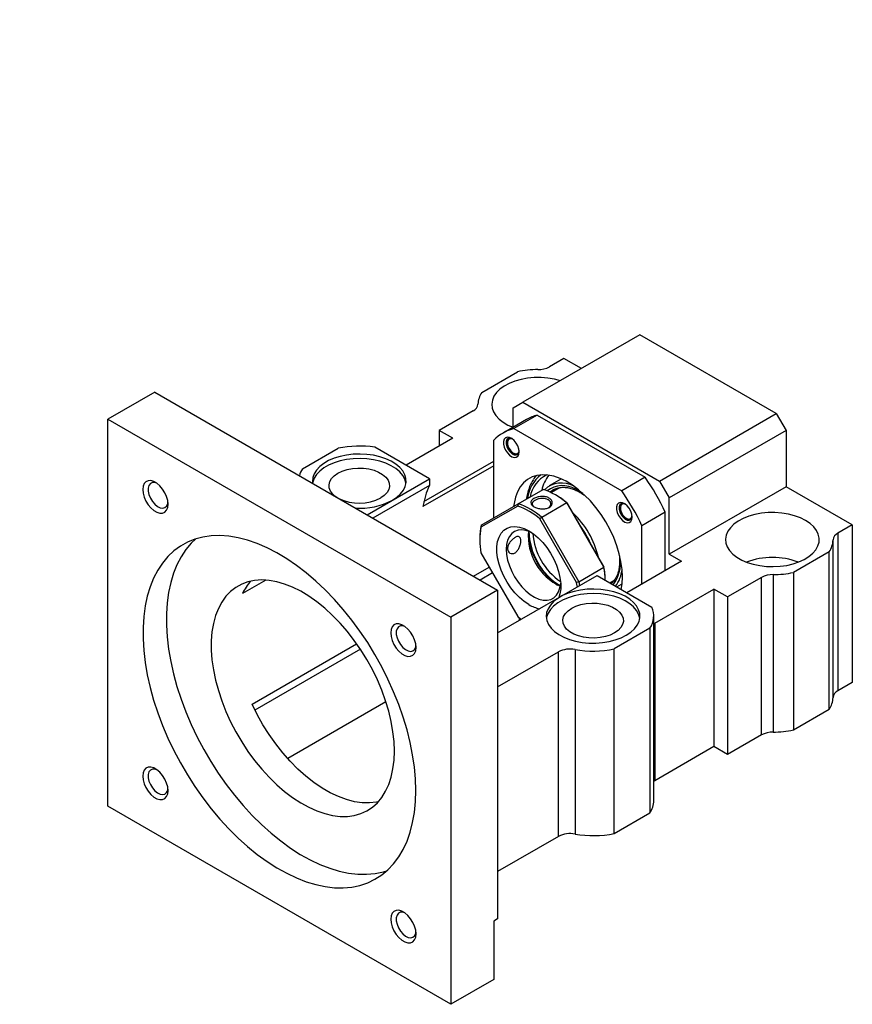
# Model space of a CAD drawing. Header units: millimetres. Extents: x 60 to 533, y 5 to 399.
# Tile 6 of 6: x 364 to 515, y 221 to 399. Entities that reach past the tile are written whole.
import ezdxf

# ---------------------------------------------------------------- set-up
doc = ezdxf.new("R2010")
doc.units = ezdxf.units.MM
doc.header["$LTSCALE"] = 2
doc.layers.add('FORMAT', color=7, linetype='Continuous')
doc.styles.add('SLDTEXTSTYLE0', font='GOTHIC.TTF', dxfattribs={"width": 0.913})

msp = doc.modelspace()

# ---------------------------------------------------------------- linework, layer by layer
at = {"color": 7, "linetype": 'Continuous', "lineweight": 25}
for p, q in [((476.091, 342.13), (454.878, 329.884)), ((500.84, 327.843), (476.091, 342.13)), ((462.303, 337.842), (459.685, 336.331)), ((465.483, 336.006), (462.303, 337.842)), ((447.395, 331.685), (453.876, 335.427)), ((388.057, 331.724), (379.571, 326.826)), ((388.057, 331.724), (450.282, 295.802)), ((453.11, 328.863), (454.878, 329.884)), ((453.11, 325.38), (453.11, 328.863)), ((454.878, 329.884), (479.627, 315.597)), ((445.829, 328.332), (439.675, 324.78)), ((457.474, 327.569), (453.231, 325.12)), ((457.474, 327.569), (477.031, 316.279)), ((479.627, 315.597), (500.84, 327.843)), ((500.84, 327.843), (502.608, 324.781)), ((379.571, 326.826), (441.797, 290.904)), ((379.571, 256.603), (379.571, 326.826)), ((455.503, 326.762), (451.261, 324.313)), ((453.11, 325.436), (452.991, 325.391)), ((453.231, 325.12), (472.789, 313.83)), ((442.15, 323.351), (433.666, 318.453)), ((442.15, 323.351), (439.675, 324.78)), ((439.675, 324.78), (439.675, 321.922)), ((502.608, 324.781), (481.395, 312.535)), ((502.608, 324.781), (502.608, 314.574)), ((414.868, 317.807), (421.349, 321.548)), ((437.908, 316.004), (427.976, 321.737)), ((449.575, 308.906), (449.575, 323.009)), ((449.575, 318.376), (436.736, 310.965)), ((436.914, 311.884), (449.575, 319.193)), ((477.031, 316.279), (472.789, 313.83)), ((426.598, 309.475), (437.908, 316.004)), ((437.908, 314.768), (427.668, 308.857)), ((437.908, 316.004), (437.908, 314.768)), ((461.753, 315.936), (459.632, 314.712)), ((461.621, 314.417), (460.026, 313.496)), ((461.842, 315.986), (461.753, 315.936)), ((479.627, 315.597), (481.395, 312.535)), ((502.608, 314.574), (481.395, 302.328)), ((514.629, 307.635), (502.608, 314.574)), ((454.02, 311.473), (458.546, 314.085)), ((460.485, 314.05), (460.22, 313.879)), ((460.89, 313.023), (460.678, 313.146)), ((453.916, 311.066), (447.262, 307.224)), ((447.282, 307.582), (454.02, 311.473)), ((462.807, 311.625), (458.282, 309.013)), ((469.546, 299.954), (462.807, 311.625)), ((462.912, 311.588), (469.565, 300.063)), ((481.395, 302.328), (481.395, 312.535)), ((458.282, 309.013), (465.02, 297.341)), ((480.688, 309.946), (476.445, 307.497)), ((480.688, 299.343), (480.688, 309.946)), ((464.616, 297.206), (457.962, 308.73)), ((476.445, 296.893), (476.445, 307.497)), ((514.629, 307.635), (512.011, 306.124)), ((514.629, 307.635), (514.629, 279.056)), ((512.011, 306.124), (512.011, 277.545)), ((447.029, 305.267), (447.029, 305.022)), ((511.132, 276.338), (511.132, 304.917)), ((447.262, 302.551), (453.916, 291.027)), ((481.395, 302.328), (483.627, 301.04)), ((510.444, 302.77), (503.964, 299.029)), ((510.444, 274.191), (510.444, 302.77)), ((483.627, 301.04), (473.728, 295.325)), ((445.918, 298.321), (448.758, 299.961)), ((449.352, 298.931), (447.107, 297.635)), ((450.282, 288.042), (468.313, 298.451)), ((465.02, 297.341), (469.546, 299.954)), ((468.313, 298.451), (478.245, 292.718)), ((500.245, 298.632), (500.245, 270.053)), ((503.964, 299.029), (503.964, 270.45)), ((408.221, 297.631), (403.966, 295.175)), ((470.641, 297.108), (471.386, 297.538)), ((471.891, 296.386), (472.752, 296.883)), ((472.752, 296.883), (472.84, 296.936)), ((498.155, 298.125), (492.001, 294.572)), ((498.155, 269.546), (498.155, 298.125)), ((450.282, 295.802), (441.797, 290.904)), ((450.282, 295.802), (450.282, 236.195)), ((478.809, 289.814), (489.526, 296.001)), ((492.001, 294.572), (489.526, 296.001)), ((489.526, 296.001), (489.526, 267.422)), ((492.001, 294.572), (492.001, 265.994)), ((441.797, 290.904), (441.797, 220.681)), ((454.171, 290.815), (454.171, 290.287)), ((478.606, 257.625), (478.606, 291.104)), ((478.606, 289.685), (478.809, 289.814)), ((478.809, 289.814), (478.809, 261.236)), ((477.918, 288.892), (471.437, 285.151)), ((477.918, 288.892), (477.918, 255.414)), ((405.731, 275.122), (424.704, 286.074)), ((425.376, 285.09), (406.247, 274.048)), ((450.282, 278.245), (461.313, 284.613)), ((461.313, 251.135), (461.313, 284.613)), ((464.328, 285.042), (464.328, 251.564)), ((471.437, 251.673), (471.437, 285.151)), ((514.629, 279.056), (512.011, 277.545)), ((430.018, 275.522), (412.212, 265.243)), ((503.964, 270.45), (510.444, 274.191)), ((498.155, 269.546), (492.001, 265.994)), ((489.526, 267.422), (478.809, 261.236)), ((492.001, 265.994), (489.526, 267.422)), ((478.809, 261.236), (478.606, 261.106)), ((441.797, 220.681), (379.571, 256.603)), ((471.437, 251.673), (477.918, 255.414)), ((461.313, 251.135), (450.282, 244.767)), ((450.282, 236.195), (449.575, 235.786)), ((449.575, 235.786), (449.575, 225.171)), ((449.575, 225.171), (441.797, 220.681))]:
    msp.add_line(p, q, dxfattribs=at)
at = {"color": 7, "linetype": 'Continuous', "lineweight": 25, "flags": 128}
for points in [[(461.681, 333.811), (460.598, 334.088), (459.403, 334.282), (458.172, 334.374), (456.931, 334.36), (455.707, 334.243), (454.526, 334.024), (453.412, 333.708), (452.39, 333.302), (451.481, 332.815), (450.704, 332.256), (450.077, 331.638), (449.613, 330.973), (449.321, 330.277), (449.208, 329.564), (449.276, 328.848), (449.524, 328.146), (449.946, 327.473), (450.533, 326.842), (451.273, 326.267), (452.151, 325.76), (453.074, 325.36)], [(454.192, 320.887), (454.128, 321.412), (453.943, 321.963), (453.653, 322.491), (453.283, 322.951), (452.867, 323.301), (452.441, 323.51), (452.044, 323.559), (451.71, 323.445), (451.47, 323.176), (451.344, 322.778), (451.344, 322.285), (451.47, 321.741), (451.71, 321.195), (452.044, 320.695), (452.441, 320.286), (452.867, 320.003), (453.283, 319.873), (453.653, 319.906), (453.943, 320.1), (454.128, 320.437), (454.192, 320.887)], [(452.89, 323.286), (452.532, 323.384), (452.205, 323.326), (451.966, 323.109), (451.839, 322.756), (451.839, 322.306), (451.966, 321.807), (452.205, 321.314), (452.532, 320.879), (452.91, 320.55), (453.298, 320.363), (453.655, 320.338), (453.942, 320.477), (454.128, 320.766), (454.186, 321.04)], [(431.19, 312.126), (432.001, 312.668), (432.666, 313.273), (433.172, 313.927), (433.508, 314.617), (433.666, 315.327), (433.644, 316.043), (433.441, 316.75), (433.062, 317.432), (432.514, 318.075), (431.811, 318.665), (430.966, 319.19), (429.998, 319.638), (428.927, 320), (427.777, 320.268), (426.571, 320.436), (425.335, 320.502), (424.096, 320.462), (422.88, 320.319), (421.713, 320.076), (420.62, 319.737), (419.624, 319.309), (418.747, 318.803), (418.007, 318.228), (417.419, 317.597), (416.997, 316.923), (416.75, 316.221), (416.682, 315.506), (416.71, 315.183)], [(433.65, 315.188), (433.644, 315.227), (433.441, 315.933), (433.062, 316.615), (432.514, 317.258), (431.811, 317.849), (430.966, 318.373), (429.998, 318.821), (428.927, 319.183), (427.777, 319.451), (426.571, 319.62), (425.335, 319.685), (424.096, 319.646), (422.88, 319.503), (421.713, 319.259), (420.62, 318.92), (419.624, 318.493), (418.747, 317.986), (418.007, 317.411), (417.419, 316.78), (416.997, 316.107), (416.75, 315.405), (416.71, 315.188)], [(421.123, 312.635), (420.948, 312.751), (420.375, 313.234), (419.965, 313.77), (419.732, 314.341), (419.686, 314.926), (419.826, 315.506), (420.148, 316.062), (420.642, 316.574), (421.291, 317.024), (422.071, 317.399), (422.958, 317.684), (423.92, 317.87), (424.926, 317.951), (425.94, 317.924), (426.928, 317.79), (427.856, 317.553), (428.693, 317.222), (429.411, 316.808), (429.985, 316.324), (430.395, 315.788), (430.627, 315.218), (430.674, 314.633), (430.534, 314.052), (430.211, 313.497), (429.717, 312.985), (429.069, 312.534), (429.069, 312.534)], [(472.909, 298.246), (472.845, 299.586), (472.652, 300.983), (472.334, 302.42), (471.894, 303.876), (471.338, 305.333), (470.673, 306.773), (469.909, 308.176), (469.055, 309.523), (468.122, 310.799), (467.122, 311.985), (466.069, 313.067), (464.976, 314.029), (463.857, 314.861), (462.727, 315.551), (461.601, 316.089), (460.493, 316.469), (459.418, 316.687), (458.39, 316.738), (457.422, 316.623), (456.527, 316.342), (455.717, 315.901), (455.001, 315.303), (454.39, 314.558), (453.891, 313.675), (453.511, 312.665), (453.255, 311.541), (453.18, 310.988)], [(456.867, 315.99), (457.129, 316.343), (457.358, 316.609)], [(390.482, 311.398), (390.415, 312.072), (390.219, 312.783), (389.904, 313.491), (389.489, 314.155), (388.999, 314.735), (388.461, 315.199), (387.907, 315.519), (387.369, 315.676), (386.879, 315.662), (386.464, 315.477), (386.149, 315.133), (385.953, 314.648), (385.886, 314.051), (385.953, 313.378), (386.149, 312.666), (386.464, 311.958), (386.879, 311.294), (387.369, 310.714), (387.907, 310.25), (388.461, 309.93), (388.999, 309.773), (389.489, 309.787), (389.904, 309.972), (390.219, 310.317), (390.415, 310.801), (390.482, 311.398)], [(388.447, 315.209), (388.075, 315.321), (387.639, 315.312), (387.28, 315.132), (387.025, 314.795), (386.893, 314.325), (386.893, 313.758), (387.025, 313.136), (387.28, 312.504), (387.639, 311.91), (388.075, 311.397), (388.556, 311.004), (389.046, 310.76), (389.509, 310.683), (389.91, 310.778), (390.22, 311.039), (390.415, 311.446), (390.467, 311.71)], [(474.692, 309.053), (474.628, 309.577), (474.443, 310.128), (474.153, 310.657), (473.783, 311.117), (473.367, 311.467), (472.941, 311.676), (472.544, 311.725), (472.21, 311.61), (471.97, 311.342), (471.844, 310.943), (471.844, 310.451), (471.97, 309.907), (472.21, 309.361), (472.544, 308.861), (472.941, 308.452), (473.367, 308.169), (473.783, 308.038), (474.153, 308.072), (474.443, 308.265), (474.628, 308.602), (474.692, 309.053)], [(473.39, 311.451), (473.032, 311.55), (472.705, 311.492), (472.466, 311.275), (472.339, 310.922), (472.339, 310.472), (472.466, 309.973), (472.705, 309.479), (473.032, 309.045), (473.41, 308.716), (473.798, 308.529), (474.155, 308.504), (474.442, 308.643), (474.628, 308.932), (474.686, 309.206)], [(506.143, 308.451), (505.204, 308.92), (504.157, 309.304), (503.024, 309.596), (501.829, 309.79), (500.599, 309.881), (499.358, 309.868), (498.134, 309.751), (496.952, 309.532), (495.838, 309.216), (494.816, 308.81), (493.907, 308.322), (493.131, 307.763), (492.504, 307.145), (492.039, 306.481), (491.748, 305.785), (491.634, 305.071), (491.702, 304.356), (491.95, 303.654), (492.372, 302.98), (492.96, 302.349), (493.7, 301.774), (494.577, 301.268), (495.573, 300.841), (496.666, 300.501), (497.833, 300.258), (499.049, 300.115), (500.288, 300.076), (501.524, 300.141), (502.73, 300.309), (503.881, 300.577), (504.952, 300.939), (505.92, 301.388), (506.765, 301.912), (507.468, 302.502), (508.015, 303.145), (508.394, 303.827), (508.598, 304.534), (508.62, 305.25), (508.462, 305.961), (508.126, 306.651), (507.62, 307.305), (506.954, 307.909), (506.143, 308.451)], [(455.939, 293.183), (455.075, 293.757), (454.23, 294.467), (453.423, 295.298), (452.673, 296.232), (451.995, 297.247), (451.406, 298.321), (450.917, 299.429), (450.541, 300.548), (450.286, 301.652), (450.157, 302.716), (450.157, 303.717), (450.286, 304.632), (450.541, 305.441), (450.917, 306.125), (451.406, 306.67), (451.995, 307.063), (452.673, 307.296), (453.423, 307.363), (454.23, 307.263), (455.075, 306.998), (455.939, 306.574), (456.803, 306), (457.648, 305.29), (458.455, 304.459), (459.205, 303.525), (459.883, 302.51), (460.472, 301.436), (460.96, 300.327), (461.336, 299.209), (461.592, 298.105), (461.721, 297.041), (461.721, 296.04), (461.592, 295.125), (461.392, 294.456)], [(435.433, 259.466), (435.368, 261.566), (435.175, 263.729), (434.854, 265.944), (434.407, 268.2), (433.837, 270.485), (433.145, 272.787), (432.337, 275.094), (431.416, 277.394), (430.386, 279.675), (429.254, 281.925), (428.025, 284.132), (426.706, 286.286), (425.303, 288.374), (423.824, 290.386), (422.276, 292.311), (420.668, 294.139), (419.008, 295.862), (417.305, 297.468), (415.567, 298.952), (413.804, 300.304), (412.024, 301.517), (410.237, 302.586), (408.453, 303.504), (406.68, 304.267), (404.928, 304.871), (403.206, 305.313), (401.524, 305.591), (399.888, 305.702), (398.31, 305.647), (396.795, 305.426), (395.353, 305.039), (393.991, 304.489), (392.717, 303.78), (391.535, 302.913), (390.454, 301.895), (389.478, 300.729), (388.612, 299.424), (387.862, 297.984), (387.231, 296.418), (386.722, 294.734), (386.338, 292.94), (386.08, 291.047), (385.951, 289.063), (385.951, 286.999), (386.08, 284.867), (386.338, 282.676), (386.722, 280.439), (387.231, 278.167), (387.862, 275.872), (388.612, 273.566), (389.478, 271.261), (390.454, 268.969), (391.535, 266.702), (392.717, 264.472), (393.991, 262.29), (395.353, 260.168), (396.795, 258.117), (398.31, 256.147), (399.888, 254.269), (401.524, 252.492), (403.206, 250.827), (404.928, 249.281), (406.68, 247.862), (408.453, 246.579), (410.237, 245.437), (412.024, 244.443), (413.804, 243.602), (415.567, 242.917), (417.305, 242.394), (419.008, 242.034), (420.668, 241.84), (422.276, 241.811), (423.824, 241.95), (425.303, 242.254), (426.706, 242.722), (428.025, 243.353), (429.254, 244.141), (430.386, 245.084), (431.416, 246.177), (432.337, 247.413), (433.145, 248.787), (433.837, 250.291), (434.407, 251.917), (434.854, 253.657), (435.175, 255.501), (435.368, 257.441), (435.433, 259.466)], [(456.381, 306.3), (456.191, 306.387), (455.41, 306.653), (454.665, 306.757), (453.976, 306.696), (453.359, 306.47), (452.83, 306.086), (452.405, 305.555), (452.092, 304.889), (451.902, 304.106), (451.838, 303.226)], [(466.679, 305.063), (466.422, 305.547), (465.798, 306.588)], [(395.436, 305.066), (394.696, 304.344), (393.72, 303.179), (392.855, 301.873), (392.105, 300.433), (391.473, 298.867), (390.964, 297.183), (390.58, 295.39), (390.323, 293.496), (390.194, 291.512), (390.194, 289.449), (390.323, 287.316), (390.58, 285.126), (390.964, 282.889), (391.473, 280.617), (392.105, 278.322), (392.855, 276.016), (393.72, 273.711), (394.696, 271.419), (395.778, 269.152), (396.959, 266.921), (398.234, 264.739), (399.596, 262.617), (401.038, 260.566), (402.552, 258.596), (404.131, 256.718), (405.766, 254.942), (407.449, 253.276), (409.171, 251.73), (410.923, 250.312), (412.695, 249.028), (414.48, 247.886), (416.266, 246.892), (418.046, 246.051), (419.81, 245.367), (421.548, 244.843), (423.251, 244.483), (424.911, 244.289), (426.519, 244.261), (428.067, 244.399), (429.546, 244.703), (430.175, 244.89)], [(451.838, 303.226), (451.902, 302.272), (452.092, 301.269), (452.405, 300.242), (452.83, 299.219), (453.359, 298.226), (453.976, 297.288), (454.665, 296.429), (455.41, 295.673), (456.191, 295.039), (456.987, 294.542), (457.777, 294.196), (458.543, 294.011), (459.262, 293.99), (459.918, 294.134), (460.492, 294.439), (460.971, 294.898), (461.341, 295.499), (461.593, 296.226), (461.72, 297.05)], [(431.544, 266.61), (431.479, 268.343), (431.284, 270.138), (430.961, 271.981), (430.513, 273.856), (429.943, 275.75), (429.256, 277.647), (428.456, 279.533), (427.55, 281.393), (426.546, 283.213), (425.451, 284.977), (424.273, 286.673), (423.022, 288.287), (421.708, 289.806), (420.34, 291.219), (418.931, 292.514), (417.49, 293.682), (416.029, 294.713), (414.559, 295.599), (413.092, 296.333), (411.64, 296.91), (410.213, 297.324), (408.823, 297.574), (407.481, 297.656), (406.197, 297.57), (404.982, 297.317), (403.844, 296.898), (402.793, 296.318), (401.837, 295.58), (400.984, 294.691), (400.239, 293.657), (399.61, 292.486), (399.1, 291.188), (398.715, 289.772), (398.456, 288.251), (398.326, 286.635), (398.326, 284.937), (398.456, 283.171), (398.715, 281.351), (399.1, 279.49), (399.61, 277.604), (400.239, 275.706), (400.984, 273.813), (401.837, 271.938), (402.793, 270.096), (403.844, 268.303), (404.982, 266.571), (406.197, 264.914), (407.481, 263.346), (408.823, 261.879), (410.213, 260.523), (411.64, 259.291), (413.092, 258.19), (414.559, 257.231), (416.029, 256.42), (417.49, 255.764), (418.931, 255.268), (420.34, 254.936), (421.708, 254.77), (423.022, 254.772), (424.273, 254.941), (425.451, 255.277), (426.546, 255.777), (427.55, 256.437), (428.456, 257.251), (429.256, 258.214), (429.943, 259.317), (430.513, 260.553), (430.961, 261.911), (431.284, 263.381), (431.479, 264.951), (431.544, 266.61)], [(464.741, 296.389), (464.717, 296.57), (464.616, 297.206)], [(465.02, 297.341), (465.13, 296.67), (465.138, 296.618)], [(472.68, 295.93), (472.845, 296.98), (472.909, 298.246)], [(473.616, 287.634), (474.427, 288.176), (475.093, 288.781), (475.599, 289.435), (475.935, 290.124), (476.093, 290.835), (476.07, 291.551), (475.867, 292.258), (475.488, 292.94), (474.941, 293.583), (474.237, 294.173), (473.393, 294.697), (472.425, 295.146), (471.354, 295.508), (470.203, 295.776), (468.997, 295.944), (467.761, 296.009), (466.522, 295.97), (465.306, 295.827), (464.14, 295.584), (463.047, 295.244), (462.051, 294.817), (461.173, 294.311), (460.433, 293.736), (459.846, 293.105), (459.424, 292.431), (459.176, 291.729), (459.108, 291.014), (459.221, 290.301), (459.513, 289.604), (459.977, 288.94), (460.604, 288.322), (461.381, 287.763), (462.289, 287.275), (463.312, 286.869), (464.425, 286.553), (465.607, 286.335), (466.831, 286.217), (468.072, 286.204), (469.302, 286.296), (470.497, 286.489), (471.63, 286.782), (472.677, 287.166), (473.616, 287.634)], [(476.076, 290.695), (476.07, 290.734), (475.867, 291.441), (475.488, 292.123), (474.941, 292.766), (474.237, 293.356), (473.393, 293.881), (472.425, 294.329), (471.354, 294.691), (470.203, 294.959), (468.997, 295.128), (467.761, 295.193), (466.522, 295.154), (465.306, 295.011), (464.14, 294.767), (463.047, 294.428), (462.051, 294.001), (461.173, 293.494), (460.433, 292.919), (459.846, 292.288), (459.424, 291.615), (459.176, 290.913), (459.136, 290.695)], [(471.495, 288.042), (470.714, 287.668), (469.828, 287.382), (468.865, 287.196), (467.86, 287.115), (466.846, 287.142), (465.858, 287.277), (464.93, 287.513), (464.092, 287.844), (463.375, 288.259), (462.801, 288.742), (462.391, 289.278), (462.159, 289.848), (462.112, 290.434), (462.252, 291.014), (462.575, 291.57), (463.069, 292.081), (463.717, 292.532), (464.498, 292.906), (465.385, 293.192), (466.347, 293.378), (467.352, 293.459), (468.366, 293.432), (469.354, 293.298), (470.282, 293.061), (471.12, 292.73), (471.837, 292.315), (472.411, 291.832), (472.821, 291.296), (473.053, 290.726), (473.1, 290.14), (472.96, 289.56), (472.637, 289.005), (472.144, 288.493), (471.495, 288.042)], [(435.482, 285.42), (435.415, 286.094), (435.219, 286.805), (434.904, 287.513), (434.489, 288.177), (433.999, 288.757), (433.461, 289.221), (432.907, 289.541), (432.369, 289.698), (431.879, 289.684), (431.464, 289.499), (431.149, 289.155), (430.953, 288.67), (430.886, 288.073), (430.953, 287.4), (431.149, 286.688), (431.464, 285.98), (431.879, 285.316), (432.369, 284.736), (432.907, 284.272), (433.461, 283.952), (433.999, 283.795), (434.489, 283.809), (434.904, 283.994), (435.219, 284.339), (435.415, 284.823), (435.482, 285.42)], [(453.916, 291.027), (454.416, 290.621), (454.559, 290.511)], [(433.447, 289.231), (433.075, 289.343), (432.639, 289.334), (432.28, 289.154), (432.025, 288.817), (431.893, 288.347), (431.893, 287.78), (432.025, 287.158), (432.28, 286.526), (432.639, 285.932), (433.075, 285.419), (433.556, 285.026), (434.046, 284.782), (434.509, 284.705), (434.91, 284.8), (435.22, 285.061), (435.415, 285.468), (435.467, 285.732)], [(428.604, 257.409), (428.319, 257.352), (427.039, 257.208), (425.697, 257.237), (424.301, 257.439), (422.865, 257.81), (421.399, 258.35), (419.914, 259.052), (418.424, 259.913), (416.94, 260.924), (415.474, 262.077), (414.037, 263.364), (412.642, 264.774), (411.299, 266.295), (410.02, 267.916), (408.814, 269.623), (407.691, 271.402), (406.661, 273.24), (405.731, 275.122)], [(390.482, 259.434), (390.415, 260.107), (390.219, 260.819), (389.904, 261.527), (389.489, 262.191), (388.999, 262.771), (388.461, 263.235), (387.907, 263.555), (387.369, 263.712), (386.879, 263.698), (386.464, 263.513), (386.149, 263.168), (385.953, 262.683), (385.886, 262.087), (385.953, 261.413), (386.149, 260.702), (386.464, 259.993), (386.879, 259.33), (387.369, 258.749), (387.907, 258.286), (388.461, 257.966), (388.999, 257.808), (389.489, 257.823), (389.904, 258.007), (390.219, 258.352), (390.415, 258.837), (390.482, 259.434)], [(388.447, 263.245), (388.075, 263.357), (387.639, 263.347), (387.28, 263.167), (387.025, 262.83), (386.893, 262.361), (386.893, 261.794), (387.025, 261.171), (387.28, 260.539), (387.639, 259.945), (388.075, 259.433), (388.556, 259.04), (389.046, 258.796), (389.509, 258.718), (389.91, 258.814), (390.22, 259.075), (390.415, 259.482), (390.467, 259.745)], [(435.482, 233.456), (435.415, 234.129), (435.219, 234.841), (434.904, 235.549), (434.489, 236.213), (433.999, 236.793), (433.461, 237.257), (432.907, 237.577), (432.369, 237.734), (431.879, 237.72), (431.464, 237.535), (431.149, 237.19), (430.953, 236.705), (430.886, 236.109), (430.953, 235.435), (431.149, 234.724), (431.464, 234.016), (431.879, 233.352), (432.369, 232.771), (432.907, 232.308), (433.461, 231.988), (433.999, 231.831), (434.489, 231.845), (434.904, 232.029), (435.219, 232.374), (435.415, 232.859), (435.482, 233.456)], [(433.447, 237.267), (433.075, 237.379), (432.639, 237.369), (432.28, 237.19), (432.025, 236.852), (431.893, 236.383), (431.893, 235.816), (432.025, 235.193), (432.28, 234.561), (432.639, 233.967), (433.075, 233.455), (433.556, 233.062), (434.046, 232.818), (434.509, 232.74), (434.91, 232.836), (435.22, 233.097), (435.415, 233.504), (435.467, 233.767)]]:
    msp.add_lwpolyline(points, dxfattribs=at)
at = {"color": 8, "linetype": 'Continuous', "lineweight": 25, "flags": 128}
for points in [[(453.013, 323.196), (452.835, 323.261), (452.502, 323.272), (452.243, 323.12), (452.088, 322.823), (452.057, 322.417), (452.154, 321.951), (452.366, 321.481), (452.668, 321.063), (453.025, 320.749), (453.391, 320.576), (453.391, 320.576)], [(460.22, 313.879), (459.9, 313.622), (459.854, 313.579)], [(464.458, 314.112), (465.449, 313.567), (465.716, 313.395)], [(473.513, 311.361), (473.162, 311.453), (472.861, 311.381), (472.651, 311.153), (472.557, 310.797), (472.59, 310.354)], [(472.59, 310.354), (472.747, 309.878), (473.008, 309.428), (473.342, 309.056), (473.709, 308.809), (474.065, 308.715), (474.366, 308.786), (474.576, 309.014), (474.669, 309.358)]]:
    msp.add_lwpolyline(points, dxfattribs=at)
at = {"color": 7, "linetype": 'Continuous', "lineweight": 25}
for centre, radius, start, end in [((457.671, 317.503), 18.321, 90.23908, 101.95422), ((457.655, 340.138), 4.315, 269.19901, 298.07176), ((450.796, 329.412), 4.09, 146.23485, 178.22389), ((445.198, 329.714), 1.519, 294.52072, 353.37788), ((459.497, 319.824), 8.005, 104.6384, 119.9245), ((455.233, 317.431), 7.945, 104.59628, 135.41448), ((425.186, 303.282), 18.665, 81.40236, 101.86262), ((418.516, 315.417), 4.361, 146.75786, 164.68323), ((461.554, 311.788), 5.465, 115.69931, 170.25827), ((464.639, 312.633), 6.483, 141.52236, 168.39284), ((443.921, 292.941), 40.508, 24.82151, 35.17849), ((450.219, 308.894), 13.642, 154.4905, 171.26752), ((461.898, 310.633), 4.614, 60.98215, 132.81665), ((454.765, 302.615), 12.077, 48.24912, 71.75625), ((453.867, 300.994), 13.93, 49.50976, 59.72306), ((439.679, 290.492), 40.508, 24.82151, 35.17849), ((425.171, 320.019), 8.439, 243.95583, 297.50523), ((425.337, 323.21), 12.533, 266.0034, 297.83503), ((450.156, 299.88), 11.801, 48.58493, 71.42045), ((450.239, 300.003), 12.077, 48.24912, 71.75625), ((457.115, 305.338), 10.086, 167.15039, 180.40704), ((458.832, 304.887), 11.804, 168.58409, 191.41591), ((452.241, 297.744), 16.258, 23.80866, 36.19134), ((468.533, 307.149), 12.773, 185.28526, 234.70936), ((465.863, 305.607), 10.022, 174.82956, 245.16506), ((512.641, 304.742), 1.519, 114.52072, 173.37787), ((507.044, 305.044), 4.09, 326.23485, 358.2239), ((500.133, 288.047), 13.69, 69.85246, 110.14754), ((455.324, 297.255), 14.475, 1.34883, 10.746), ((455.866, 297.526), 13.932, 0.27209, 10.49158), ((466.982, 300.109), 5.887, 322.48754, 354.85993), ((500.185, 294.318), 4.315, 89.199, 118.07176), ((500.169, 316.953), 18.321, 270.23908, 281.95421), ((412.536, 291.065), 9.504, 137.8297, 154.37659), ((458.883, 298.036), 5.676, 238.75774, 260.10439), ((474.714, 291.093), 3.886, 325.50742, 24.71666), ((463.436, 280.496), 4.633, 78.89933, 117.28005), ((467.602, 303.397), 18.644, 259.88782, 281.86974), ((512.641, 276.163), 1.519, 114.52072, 173.37787), ((507.044, 276.465), 4.09, 326.23485, 358.2239), ((500.185, 265.739), 4.315, 89.199, 118.07176), ((500.169, 288.374), 18.321, 270.23908, 281.95421), ((474.558, 257.673), 4.048, 326.08257, 359.32759), ((463.436, 247.018), 4.633, 78.89933, 117.28005), ((467.602, 269.918), 18.644, 259.88782, 281.86974)]:
    msp.add_arc(centre, radius, start, end, dxfattribs=at)
at = {"color": 8, "linetype": 'Continuous', "lineweight": 25}
for centre, radius, start, end in [((453.556, 321.167), 0.614, 254.47869, 2.32226), ((461.888, 311.781), 6.206, 127.19459, 173.77875), ((462.071, 310.146), 4.629, 58.96102, 127.21752), ((452.907, 298.128), 16.076, 13.24987, 46.75013), ((468.11, 306.905), 12.178, 181.96472, 238.03807), ((468.189, 306.95), 11.567, 184.15807, 235.83655), ((465.943, 300.789), 6.638, 322.7353, 6.8893)]:
    msp.add_arc(centre, radius, start, end, dxfattribs=at)
at = {"color": 7, "linetype": 'Continuous', "lineweight": 25}
for points, knots in [([(451.942, 323.026), (451.926, 322.921), (451.884, 322.659), (451.959, 322.195), (452.143, 321.67), (452.436, 321.17), (452.811, 320.746), (453.174, 320.463), (453.413, 320.376), (453.497, 320.345)], [0, 0, 0, 0, 0.105694, 0.2622331, 0.4230744, 0.5838905, 0.7461247, 0.9117475, 1, 1, 1, 1]), ([(456.775, 315.879), (456.689, 315.761), (456.418, 315.385), (456.07, 314.63), (455.745, 313.62), (455.569, 312.848), (455.535, 312.398), (455.531, 312.345)], [0, 0, 0, 0, 0.1261817, 0.4024905, 0.6813356, 0.9621711, 1, 1, 1, 1]), ([(460.256, 313.88), (460.362, 313.959), (460.657, 314.176), (461.226, 314.378), (461.952, 314.495), (462.743, 314.459), (463.559, 314.283), (464.187, 314.052), (464.68, 313.828), (465.193, 313.563), (465.7, 313.27), (466.047, 313), (466.103, 312.957)], [0, 0, 0, 0, 0.07842446, 0.21661175, 0.35431076, 0.489304, 0.62190893, 0.74546729, 0.77632799, 0.84449655, 0.9750009, 1, 1, 1, 1]), ([(456.878, 310.954), (456.695, 311.059), (456.394, 311.293), (456.266, 311.647), (456.328, 311.95), (456.52, 312.2), (456.807, 312.403), (457.134, 312.564), (457.472, 312.679), (457.837, 312.763), (458.217, 312.806), (458.597, 312.806), (458.965, 312.758), (459.307, 312.666), (459.64, 312.512), (459.934, 312.291), (460.135, 311.992), (460.199, 311.666), (460.146, 311.339), (459.953, 311.042), (459.667, 310.824), (459.339, 310.674), (459.001, 310.587), (458.635, 310.544), (458.128, 310.552), (457.486, 310.661), (457.06, 310.849), (456.878, 310.954)], [0, 0, 0, 0, 0.0629235, 0.1255633, 0.1677382, 0.2081284, 0.2498635, 0.2805433, 0.3117637, 0.3429652, 0.3740067, 0.4051526, 0.436861, 0.4686625, 0.5001117, 0.5426385, 0.5836167, 0.6260104, 0.6682387, 0.7086361, 0.7503303, 0.7810353, 0.8122842, 0.8434975, 0.874566, 0.9371923, 1, 1, 1, 1]), ([(459.439, 310.708), (459.563, 310.798), (459.763, 310.944), (459.906, 311.215), (459.953, 311.461), (459.908, 311.708), (459.761, 311.974), (459.464, 312.235), (459.04, 312.391), (458.618, 312.453), (458.236, 312.452), (457.854, 312.4), (457.433, 312.291), (457.011, 312.103), (456.714, 311.876), (456.567, 311.657), (456.521, 311.462), (456.569, 311.269), (456.674, 311.091), (456.813, 310.995), (456.877, 310.95)], [0, 0, 0, 0, 0.0751012, 0.1210559, 0.1725119, 0.2237462, 0.2696043, 0.344951, 0.4205847, 0.4665378, 0.5178342, 0.5692526, 0.6151728, 0.6902822, 0.7654052, 0.8113575, 0.8628241, 0.9140801, 0.959977, 1, 1, 1, 1]), ([(472.454, 310.456), (472.477, 310.361), (472.543, 310.09), (472.742, 309.646), (473.065, 309.166), (473.466, 308.785), (473.768, 308.566), (473.936, 308.525), (473.942, 308.523)], [0, 0, 0, 0, 0.11680535, 0.33217091, 0.54779217, 0.76615662, 0.99053551, 1, 1, 1, 1]), ([(452.085, 303.369), (452.085, 303.461), (452.095, 303.555), (452.133, 303.746), (452.162, 303.845), (452.236, 304.04), (452.281, 304.136), (452.386, 304.327), (452.446, 304.421), (452.641, 304.691), (452.794, 304.861), (453.11, 305.15), (453.277, 305.274), (453.513, 305.41), (453.591, 305.448), (453.738, 305.506), (453.808, 305.527), (454.006, 305.56), (454.119, 305.546), (454.257, 305.466), (454.297, 305.43), (454.366, 305.341), (454.395, 305.286), (454.442, 305.161), (454.46, 305.091), (454.483, 304.934), (454.489, 304.848), (454.489, 304.576), (454.466, 304.369), (454.396, 304.055), (454.366, 303.947), (454.297, 303.736), (454.257, 303.632), (454.165, 303.429), (454.114, 303.329), (454.002, 303.144), (453.941, 303.056), (453.743, 302.812), (453.595, 302.681), (453.357, 302.543), (453.277, 302.508), (453.115, 302.459), (453.032, 302.445), (452.794, 302.435), (452.641, 302.473), (452.382, 302.622), (452.273, 302.736), (452.162, 302.946), (452.133, 303.024), (452.095, 303.189), (452.085, 303.277), (452.085, 303.369)], [0, 0, 0, 0, 0.03125, 0.03125, 0.0625, 0.0625, 0.09375, 0.09375, 0.125, 0.125, 0.1875, 0.1875, 0.25, 0.25, 0.28125, 0.28125, 0.3125, 0.3125, 0.375, 0.375, 0.40625, 0.40625, 0.4375, 0.4375, 0.46875, 0.46875, 0.5, 0.5, 0.5625, 0.5625, 0.59375, 0.59375, 0.625, 0.625, 0.65625, 0.65625, 0.6875, 0.6875, 0.75, 0.75, 0.78125, 0.78125, 0.8125, 0.8125, 0.875, 0.875, 0.9375, 0.9375, 0.96875, 0.96875, 1, 1, 1, 1]), ([(472.349, 302.127), (472.358, 302.06), (472.417, 301.628), (472.419, 300.882), (472.349, 299.917), (472.164, 299.049), (471.882, 298.283), (471.501, 297.641), (471.152, 297.209), (470.905, 297.037), (470.841, 296.992)], [0, 0, 0, 0, 0.0280689, 0.1806674, 0.3329875, 0.4851911, 0.637538, 0.7906987, 0.9457676, 1, 1, 1, 1])]:
    msp.add_open_spline(points, degree=3, knots=knots, dxfattribs=at)
for points in [[(454.02, 311.473), (453.985, 311.337), (453.951, 311.202), (453.916, 311.066)], [(462.807, 311.625), (462.842, 311.613), (462.877, 311.6), (462.912, 311.588)], [(458.282, 309.013), (458.175, 308.919), (458.068, 308.825), (457.962, 308.73)], [(447.282, 307.582), (447.275, 307.462), (447.268, 307.343), (447.262, 307.224)], [(469.546, 299.954), (469.552, 299.99), (469.559, 300.027), (469.565, 300.063)], [(465.02, 297.341), (464.885, 297.296), (464.751, 297.251), (464.616, 297.206)]]:
    msp.add_open_spline(points, degree=3, dxfattribs=at)

# ---------------------------------------------------------------- texts
at = {"layer": 'FORMAT', "color": 7, "insert": (212.207, 398.955), "char_height": 19.05, "attachment_point": 1, "style": 'SLDTEXTSTYLE0'}
msp.add_mtext('MBCE15M-EP', dxfattribs=at)

doc.saveas('drawing.dxf')
